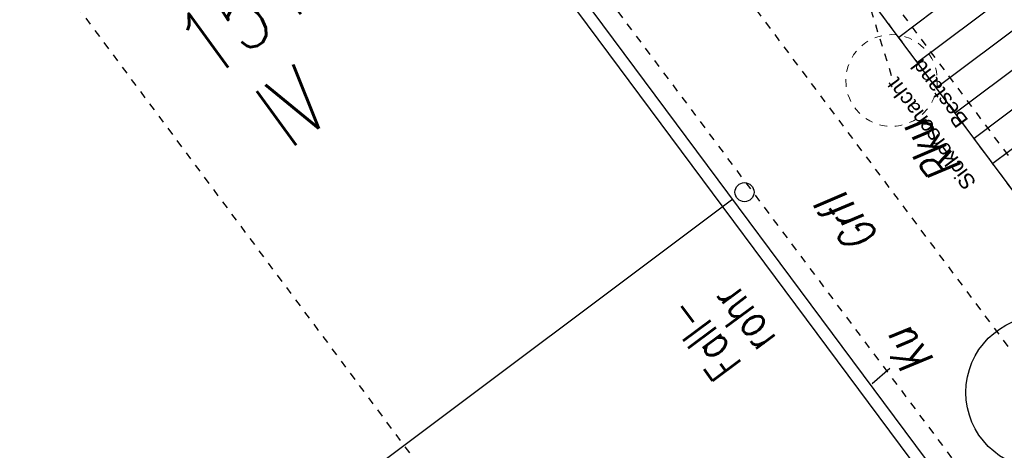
# Model space of a CAD drawing. Header units: metres. Extents: x 2 to 485, y 6 to 594.
# Tile 87 of 176: x 282.56 to 295.46, y 313.04 to 318.68. Entities that reach past the tile are written whole.
import ezdxf
from ezdxf.enums import TextEntityAlignment as Align

# ---------------------------------------------------------------- set-up
doc = ezdxf.new("R2010")
doc.units = ezdxf.units.M
doc.header["$LTSCALE"] = 0.0125
for name, pattern in [('237-14_Züricher Str._GL_3_RW_2014-11-28_bea$0$STRICHLINIE2', [9.525, 6.35, -3.175]), ('260241_A_bea$0$GESTRICHELTX2', [0.7, 0.5, -0.2]), ('260241_A_bea$0$PUNKTIERT', [0.2, 0, -0.2]), ('GESTRICHELT', [0.4, 0.2, -0.2]), ('GEWOFAG_Hof 2_141023_Grundriss_bea$0$AUSGEZOGEN', [0]), ('GEWOFAG_Hof 2_141023_Grundriss_bea$0$VERDECKT2_S2', [0.15, 0.1, -0.05])]:
    doc.linetypes.add(name, pattern=pattern)
for name, color, linetype in [('237-14_Züricher Str._GL_3_RW_2014-11-28_bea$0$_GRU_Regenwasser', 150, '237-14_Züricher Str._GL_3_RW_2014-11-28_bea$0$STRICHLINIE2'), ('260241_A_bea$0$B10_GEBAEUDE', 1, 'Continuous'), ('260241_A_bea$0$B13_GEB_ZUBEHOER', 12, 'Continuous'), ('260241_A_bea$0$B14_GEB_ZUB_GESTR', 12, 'Continuous'), ('260241_A_bea$0$B15_GEB_TXT', 12, 'Continuous'), ('260241_A_bea$0$B25_EINFASS_GEPKT', 7, '260241_A_bea$0$PUNKTIERT'), ('260241_A_bea$0$B28_VEINFASS_TXT', 5, 'Continuous'), ('260241_A_bea$0$B34_ZUBEHOER_1', 6, 'Continuous'), ('f_baum', 3, 'Continuous'), ('f_feuerwehr', 10, 'Continuous'), ('f_schraff', 251, 'Continuous'), ('f_weg', 2, 'Continuous')]:
    doc.layers.add(name, color=color, linetype=linetype)
doc.layers.add('GEWOFAG_Hof 2_141023_Grundriss_bea$0$STANDARD', color=7, linetype='GEWOFAG_Hof 2_141023_Grundriss_bea$0$AUSGEZOGEN', lineweight=13)
doc.styles.add('260241_A_bea$0$ROMANS', font='ROMANS')
doc.styles.add('GEWOFAG_Hof 2_141023_Grundriss_bea$0$ARIAL', font='arial.ttf')

msp = doc.modelspace()

# ---------------------------------------------------------------- linework, layer by layer
at = {"color": 252}
msp.add_ellipse((292.058, 316.421), major_axis=(0.0884, 0.0884), ratio=1, start_param=5.497787, end_param=11.780972, dxfattribs=at)
at = {"layer": '237-14_Züricher Str._GL_3_RW_2014-11-28_bea$0$_GRU_Regenwasser', "ltscale": 0.05}
msp.add_line((293.987, 317.945), (291.986, 324.342), dxfattribs=at)
at = {"layer": '260241_A_bea$0$B10_GEBAEUDE', "color": 7, "linetype": 'Continuous'}
for p, q in [((297.407, 308.669), (289.362, 319.469)), ((291.904, 316.33), (283.283, 309.874))]:
    msp.add_line(p, q, dxfattribs=at)
at = {"layer": '260241_A_bea$0$B13_GEB_ZUBEHOER', "color": 7, "linetype": 'Continuous'}
msp.add_line((297.574, 308.719), (289.452, 319.622), dxfattribs=at)
at = {"layer": '260241_A_bea$0$B14_GEB_ZUB_GESTR', "color": 7, "linetype": '260241_A_bea$0$GESTRICHELTX2'}
msp.add_line((261.902, 347.56), (304.202, 290.83), dxfattribs=at)
at = {"layer": '260241_A_bea$0$B25_EINFASS_GEPKT', "color": 7, "linetype": '260241_A_bea$0$PUNKTIERT', "ltscale": 0.5}
for p, q in [((292.936, 320.344), (297.414, 314.362)), ((289.918, 319.425), (295.653, 311.768)), ((291.735, 319.445), (296.213, 313.463))]:
    msp.add_line(p, q, dxfattribs=at)
at = {"layer": '260241_A_bea$0$B28_VEINFASS_TXT', "color": 252, "linetype": 'Continuous'}
msp.add_line((293.73, 313.917), (293.963, 314.116), dxfattribs=at)
at = {"layer": 'f_baum'}
msp.add_circle((295.961, 313.8), 1, dxfattribs=at)
at = {"layer": 'f_feuerwehr', "linetype": 'GESTRICHELT'}
msp.add_line((315.896, 289.209), (266.222, 355.785), dxfattribs=at)
at = {"layer": 'f_schraff', "linetype": 'Continuous'}
for p, q in [((295.679, 319.649), (294.08, 318.448)), ((295.926, 319.318), (294.327, 318.117)), ((296.173, 318.987), (294.574, 317.786)), ((296.42, 318.657), (294.82, 317.455)), ((296.666, 318.326), (295.067, 317.125)), ((296.913, 317.995), (295.314, 316.794))]:
    msp.add_line(p, q, dxfattribs=at)
at = {"layer": 'f_weg'}
msp.add_line((297.86, 313.381), (292.134, 321.055), dxfattribs=at)
at = {"layer": 'GEWOFAG_Hof 2_141023_Grundriss_bea$0$STANDARD', "color": 7, "linetype": 'GEWOFAG_Hof 2_141023_Grundriss_bea$0$VERDECKT2_S2', "lineweight": 13}
msp.add_circle((293.986, 317.883), 0.6, dxfattribs=at)

# ---------------------------------------------------------------- texts
at = {"layer": '260241_A_bea$0$B15_GEB_TXT', "color": 7, "style": '260241_A_bea$0$ROMANS', "width": 0.75}
for s, p in [('154', (285.04, 317.871)), ('IV', (286.091, 316.971))]:
    msp.add_text(s, height=0.875, rotation=36.2781, dxfattribs=at).set_placement(p)
at = {"layer": '260241_A_bea$0$B28_VEINFASS_TXT', "color": 252, "style": '260241_A_bea$0$ROMANS', "oblique": 15, "width": 0.75}
for s, rotation, p in [('Rku', 127.9143, (294.668, 317.085)), ('Grfl', 127.9143, (293.6, 316.145)), ('Ku', 127.18, (294.382, 314.457))]:
    msp.add_text(s, height=0.45, rotation=rotation, dxfattribs=at).set_placement(p, align=Align.CENTER)
at = {"layer": '260241_A_bea$0$B34_ZUBEHOER_1', "color": 252, "style": '260241_A_bea$0$ROMANS', "width": 0.75}
for s, p in [('rohr', (292.487, 314.508)), ('Fall-', (292.036, 314.173))]:
    msp.add_text(s, height=0.45, rotation=126.6418, dxfattribs=at).set_placement(p)
at = {"layer": 'GEWOFAG_Hof 2_141023_Grundriss_bea$0$STANDARD', "color": 7, "linetype": 'GEWOFAG_Hof 2_141023_Grundriss_bea$0$AUSGEZOGEN', "lineweight": 18, "insert": (293.906, 317.823), "char_height": 0.2, "width": 1.84702, "attachment_point": 3, "rotation": 126.7221, "line_spacing_factor": 1.204819, "style": 'GEWOFAG_Hof 2_141023_Grundriss_bea$0$ARIAL'}
msp.add_mtext('{\\fArial|i0|b0;\\H0.200000;\\W1.000000;\\C7;Sickerschacht}\\P{\\fArial|i0|b0;\\H0.200000;\\W1.000000;\\C7;Bestand}\\P', dxfattribs=at)

doc.saveas('drawing.dxf')
